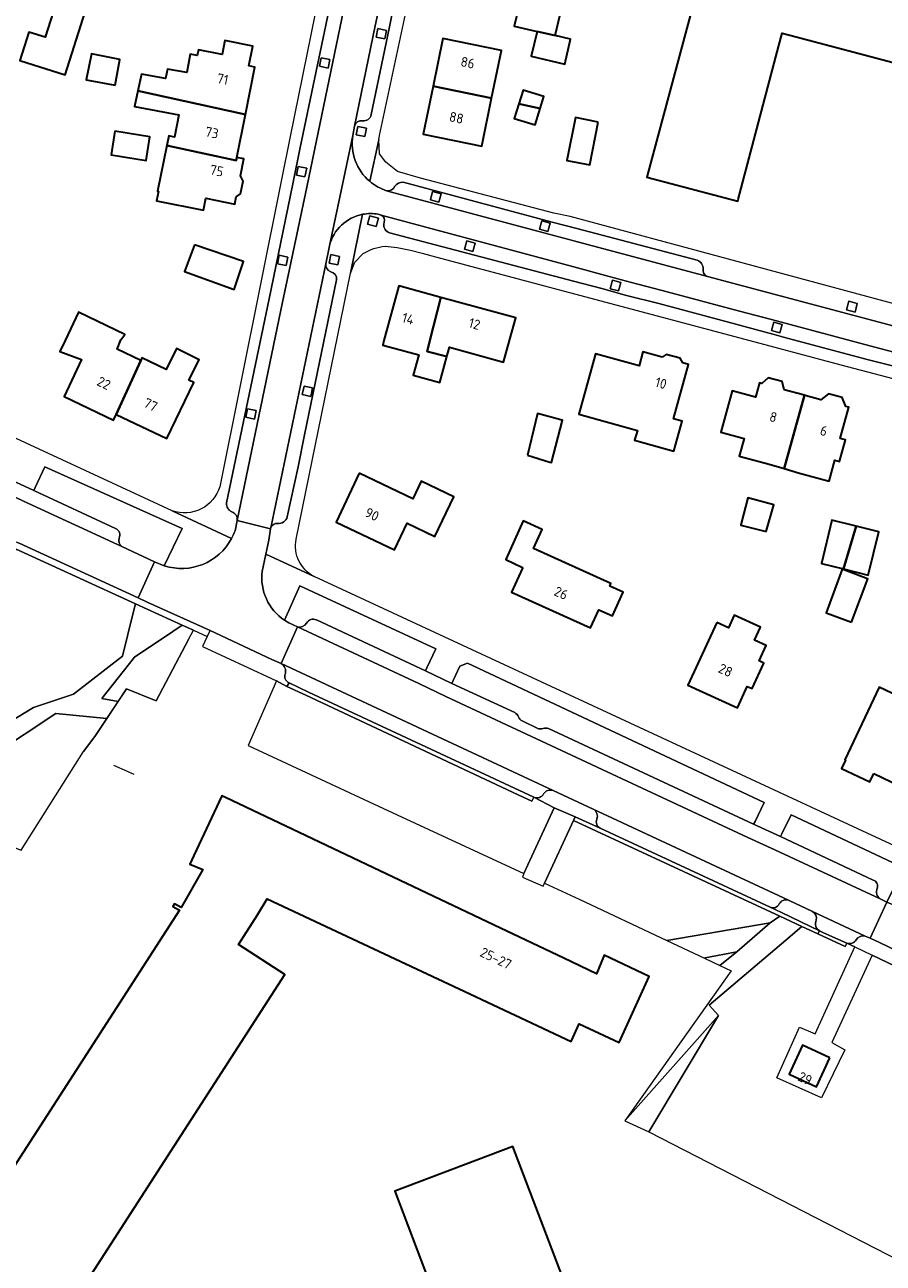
# Model space of a CAD drawing. Extents: x 152761 to 155748, y 459947 to 462743.
# Tile 95 of 256: x 154017 to 154134, y 461374 to 461543. Entities that reach past the tile are written whole.
import ezdxf
from ezdxf.enums import TextEntityAlignment as Align

# ---------------------------------------------------------------- set-up
doc = ezdxf.new("R2010")
doc.units = 0
doc.header["$LTSCALE"] = 0.75
for name, color, linetype, lineweight in [('B-RO-GR-BOS_LOOF-GV', 251, 'CONTINUOUS', 13), ('B-RO-GR-GROENVOORZIENING-GV', 251, 'CONTINUOUS', 18), ('B-RO-IE-TERREINAFSCHEIDING_KUNSTMATIG_HEKWERK-G', 251, 'IE-TERREINAFSCHEIDING-KUNSTMATIG', 18), ('B-RO-OG-BEBOUWING-GV', 6, 'CONTINUOUS', 35), ('B-RO-OG-BEBOUWING-T18', 1, 'CONTINUOUS', 18), ('B-RO-OG-TERREIN_CULTUURSCHEIDING-GV', 251, 'CONTINUOUS', 18), ('B-RO-VH-VERHARDING_ASFALT-GV', 251, 'CONTINUOUS', 18), ('B-RO-VH-VERHARDING_BETONSTRAATSTEEN-GV', 251, 'CONTINUOUS', 18), ('B-RO-VH-VERHARDING_FUNDERING_ZAND-GV', 251, 'CONTINUOUS', 18), ('B-RO-VH-VERHARDING_STRAATBAKSTEEN-GV', 251, 'CONTINUOUS', 18), ('B-RO-VH-VERHARDING_TEGEL-GV', 251, 'CONTINUOUS', 18)]:
    doc.layers.add(name, color=color, linetype=linetype, lineweight=lineweight)
doc.styles.add('NLCS-ISO-M200-T18', font='NLCS-ISO.ttf', dxfattribs={"height": 0.36})
doc.linetypes.add('IE-TERREINAFSCHEIDING-KUNSTMATIG', pattern='A,4,[82,NLCS.SHX,S=0.75,R=90,X=0,Y=0],4,-2', length=10)

msp = doc.modelspace()

# ---------------------------------------------------------------- linework, layer by layer
at = {"layer": 'B-RO-GR-BOS_LOOF-GV', "flags": 128}
for points in [[(154011.164, 461445.597), (154017.954, 461449.692), (154023.468, 461451.525), (154030.15, 461456.757), (154031.626, 461462.697), (154031.924, 461463.897), (154015.598, 461471.398)], [(153966.127, 461449.575), (154005.391, 461434.36), (154016.267, 461430.146), (154024.836, 461443.662), (154026.389, 461445.737), (154028.014, 461448.179), (154021.047, 461448.89), (154012.427, 461443.225)], [(154140.317, 461412.18), (154132.867, 461415.748), (154127.349, 461403.813), (154129.14, 461402.806), (154125.947, 461396.186), (154119.801, 461398.967), (154122.933, 461405.885), (154125.081, 461404.998), (154130.5, 461416.882), (154129.384, 461417.416), (154129.163, 461416.925), (154125.422, 461418.664), (154123.253, 461419.671), (154121.027, 461417.833), (154111.736, 461409.914), (154110.539, 461408.901), (154111.819, 461407.475), (154102.297, 461391.56), (154143.051, 461370.591)]]:
    msp.add_lwpolyline(points, dxfattribs=at)
msp.add_lwpolyline([(154111.819, 461407.475), (154098.981, 461393.078), (154102.297, 461391.56)], close=True, dxfattribs=at)
at = {"layer": 'B-RO-GR-GROENVOORZIENING-GV', "flags": 128}
for points in [[(154066.088, 461541.325), (154066.327, 461542.501), (154065.151, 461542.74), (154064.912, 461541.564)], [(154058.326, 461537.339), (154058.566, 461538.515), (154057.39, 461538.754), (154057.151, 461537.578)], [(154063.354, 461527.931), (154063.593, 461529.106), (154062.417, 461529.346), (154062.178, 461528.17)], [(154055.157, 461522.428), (154055.396, 461523.604), (154054.22, 461523.843), (154053.981, 461522.667)], [(154073.497, 461518.936), (154073.813, 461520.094), (154072.655, 461520.41), (154072.339, 461519.252)], [(154064.909, 461515.61), (154065.225, 461516.767), (154064.067, 461517.083), (154063.751, 461515.926)], [(154088.436, 461514.925), (154088.752, 461516.083), (154087.594, 461516.399), (154087.278, 461515.241)], [(154078.162, 461512.178), (154078.478, 461513.336), (154077.321, 461513.652), (154077.005, 461512.494)], [(154052.58, 461510.263), (154052.819, 461511.439), (154051.643, 461511.678), (154051.404, 461510.502)], [(154059.663, 461510.349), (154059.902, 461511.525), (154058.726, 461511.764), (154058.487, 461510.588)], [(154098.134, 461506.783), (154098.45, 461507.94), (154097.292, 461508.256), (154096.976, 461507.099)], [(154130.525, 461503.892), (154130.841, 461505.049), (154129.683, 461505.365), (154129.367, 461504.208)], [(154120.232, 461501.048), (154120.548, 461502.205), (154119.39, 461502.521), (154119.074, 461501.364)], [(154055.972, 461492.341), (154056.211, 461493.517), (154055.035, 461493.756), (154054.796, 461492.58)], [(154048.233, 461489.23), (154048.472, 461490.406), (154047.296, 461490.645), (154047.057, 461489.469)]]:
    msp.add_lwpolyline(points, close=True, dxfattribs=at)
at = {"layer": 'B-RO-IE-TERREINAFSCHEIDING_KUNSTMATIG_HEKWERK-G', "flags": 128}
for points in [[(154039.242, 461459.089), (154034.783, 461450.598), (154030.726, 461452.254), (154026.389, 461445.737), (154024.836, 461443.662)], [(153950.144, 461407.732), (153949.935, 461409.581), (153958.931, 461431.65), (153966.127, 461449.575), (154016.267, 461430.146), (154024.836, 461443.662)], [(154028.921, 461441.818), (154030.799, 461440.971)], [(154030.799, 461440.971), (154031.723, 461440.554)], [(154102.297, 461391.56), (154143.051, 461370.591), (154107.284, 461291.236)]]:
    msp.add_lwpolyline(points, dxfattribs=at)
at = {"layer": 'B-RO-OG-BEBOUWING-GV', "flags": 128}
for points in [[(154114.512, 461519.316), (154120.095, 461540.446), (154120.537, 461542.118), (154122.468, 461541.608), (154151.468, 461533.944), (154151.685, 461533.887), (154154.925, 461546.151), (154141.451, 461549.711), (154119.859, 461555.417), (154111.463, 461557.635), (154101.998, 461522.377), (154114.451, 461519.087)], [(154025.691, 461547.085), (154021.711, 461548.339), (154019.569, 461541.544), (154017.314, 461542.255), (154016.089, 461538.368), (154022.323, 461536.402)], [(154086.965, 461542.321), (154089.448, 461541.78), (154090.786, 461547.411), (154087.178, 461548.268), (154086.765, 461546.532), (154084.779, 461547.003), (154083.843, 461543.063)], [(154032.28, 461534.197), (154046.992, 461530.957), (154048.297, 461537.447), (154047.459, 461537.616), (154048.009, 461540.351), (154044.192, 461541.119), (154043.799, 461539.169), (154040.564, 461539.819), (154040.407, 461539.035), (154039.427, 461539.233), (154038.976, 461536.705), (154036.338, 461537.182), (154036.041, 461535.885), (154032.771, 461536.507)], [(154072.722, 461534.864), (154080.729, 461533.196), (154082.071, 461539.736), (154074.059, 461541.381)], [(154089.448, 461541.78), (154086.965, 461542.321), (154086.163, 461538.948), (154090.749, 461537.86), (154091.561, 461541.278)], [(154029.149, 461534.994), (154029.798, 461538.508), (154025.893, 461539.292), (154025.203, 461535.698)], [(154080.729, 461533.196), (154072.722, 461534.864), (154071.372, 461528.285), (154079.385, 461526.645)], [(154084.464, 461532.419), (154087.385, 461531.81), (154087.883, 461533.423), (154085.046, 461534.3)], [(154032.28, 461534.197), (154031.824, 461532.048), (154037.9, 461530.904), (154037.289, 461527.869), (154036.492, 461528.039), (154036.227, 461526.723), (154045.73, 461524.678), (154045.812, 461525.085), (154046.992, 461530.957)], [(154084.464, 461532.419), (154083.846, 461530.421), (154086.687, 461529.553), (154087.385, 461531.81)], [(154095.352, 461529.94), (154092.212, 461530.563), (154091.045, 461524.682), (154094.185, 461524.059)], [(154029.127, 461528.706), (154028.595, 461525.431), (154033.382, 461524.654), (154033.914, 461527.929)], [(154036.227, 461526.723), (154034.964, 461520.453), (154035.099, 461520.425), (154034.838, 461519.13), (154041.264, 461517.836), (154041.597, 461519.487), (154045.547, 461518.692), (154045.75, 461519.701), (154046.326, 461520.107), (154046.682, 461521.845), (154046.329, 461522.583), (154046.792, 461524.888), (154045.812, 461525.085), (154045.73, 461524.678)], [(154040.047, 461513.089), (154038.668, 461509.441), (154045.465, 461506.98), (154046.749, 461510.818)], [(154074.602, 461497.819), (154071.902, 461498.469), (154072.288, 461500), (154073.777, 461505.902), (154068.034, 461507.48), (154065.974, 461499.981), (154065.807, 461499.374), (154070.769, 461498.011), (154070.007, 461495.239), (154073.62, 461494.246)], [(154073.777, 461505.902), (154072.288, 461500), (154071.902, 461498.469), (154074.602, 461497.819), (154074.945, 461499.068), (154082.381, 461497.025), (154083.198, 461500), (154084.044, 461503.082)], [(154032.655, 461497.271), (154029.436, 461498.813), (154029.912, 461500.106), (154030.497, 461500.825), (154024.144, 461503.869), (154022.289, 461500), (154021.573, 461498.505), (154024.556, 461497.372), (154022.144, 461492.335), (154028.92, 461489.088), (154029.294, 461489.872)], [(154029.294, 461489.872), (154036.229, 461486.547), (154039.914, 461494.237), (154039.261, 461494.55), (154040.686, 461497.347), (154037.54, 461498.901), (154036.146, 461496.042), (154032.828, 461497.632), (154032.655, 461497.271)], [(154104.122, 461497.709), (154101.466, 461498.446), (154100.931, 461496.519), (154094.986, 461498.169), (154092.686, 461489.893), (154100.701, 461487.668), (154100.326, 461486.316), (154105.713, 461484.821), (154106.852, 461488.926), (154105.648, 461489.26), (154107.716, 461496.711), (154106.916, 461496.932), (154106.564, 461497.57), (154104.656, 461498.1)], [(154120.824, 461482.433), (154123.605, 461492.491), (154120.821, 461493.25), (154120.537, 461494.367), (154118.607, 461494.893), (154117.765, 461494.083), (154117.431, 461494.174), (154116.993, 461492.566), (154116.904, 461492.241), (154113.694, 461493.116), (154112.141, 461487.425), (154115.325, 461486.556), (154114.667, 461484.144), (154114.849, 461484.094), (154118.749, 461483.031)], [(154123.605, 461492.491), (154120.824, 461482.433), (154122.936, 461481.824), (154126.994, 461480.718), (154127.776, 461483.583), (154128.391, 461483.415), (154129.202, 461486.389), (154128.508, 461486.578), (154129.669, 461490.837), (154129.284, 461490.942), (154128.757, 461492.182), (154126.897, 461492.689), (154125.843, 461491.88), (154123.707, 461492.463)], [(154085.65, 461484.279), (154088.714, 461483.341), (154088.92, 461483.278), (154090.459, 461489.082), (154090.24, 461489.134), (154087.029, 461490.008)], [(154062.593, 461481.793), (154059.425, 461475.115), (154067.445, 461471.31), (154069.174, 461474.955), (154072.974, 461473.152), (154075.555, 461478.592), (154071.069, 461480.72), (154069.927, 461478.313)], [(154118.366, 461473.8), (154119.394, 461477.476), (154115.854, 461478.422), (154114.934, 461474.909), (154114.875, 461474.68)], [(154084.987, 461468.903), (154084.946, 461468.811), (154083.458, 461465.523), (154094.3, 461460.617), (154095.422, 461463.097), (154097.277, 461462.258), (154098.746, 461465.506), (154096.925, 461466.33), (154097.085, 461466.682), (154086.476, 461471.482), (154087.666, 461474.08), (154085.071, 461475.281), (154082.676, 461469.989)], [(154130.67, 461474.548), (154127.37, 461475.361), (154125.912, 461469.434), (154128.969, 461468.682)], [(154130.67, 461474.548), (154128.969, 461468.682), (154132.311, 461467.859), (154133.77, 461473.785)], [(154130.03, 461461.383), (154132.301, 461467.325), (154132.221, 461467.356), (154128.761, 461468.681), (154126.571, 461462.654)], [(154111.585, 461461.36), (154107.638, 461452.77), (154114.413, 461449.657), (154115.765, 461452.597), (154116.422, 461452.295), (154118.025, 461455.782), (154117.373, 461456.082), (154118.349, 461458.206), (154116.747, 461458.941), (154117.563, 461460.716), (154113.973, 461462.366), (154113.175, 461460.63)], [(154133.104, 461440.645), (154137.771, 461438.421), (154139.584, 461442.227), (154140.539, 461441.507), (154143.567, 461447.865), (154133.852, 461452.492), (154129.114, 461442.543), (154129.205, 461442.5), (154128.665, 461441.363), (154132.563, 461439.51)], [(154127.097, 461401.711), (154123.343, 461403.428), (154121.515, 461399.432), (154125.268, 461397.715)]]:
    msp.add_lwpolyline(points, close=True, dxfattribs=at)
for points in [[(154025.424, 461371.267), (154052.395, 461413.092), (154046.055, 461417.206), (154048.636, 461421.307), (154049.996, 461423.468), (154076.274, 461411.144), (154091.621, 461403.947), (154092.734, 461406.333), (154098.213, 461403.801), (154102.32, 461412.847), (154096.161, 461415.763), (154096.067, 461415.538), (154095.101, 461413.209), (154090.622, 461415.338), (154084.572, 461418.214), (154081.95, 461419.46), (154044.284, 461437.364), (154043.761, 461437.613), (154039.92, 461429.414), (154039.363, 461428.225), (154041.17, 461427.484), (154038.193, 461422.275), (154037.273, 461422.801), (154037.065, 461422.437), (154037.985, 461421.911), (154015.232, 461386.663)], [(154093.214, 461364.351), (154083.664, 461389.56), (154067.455, 461383.403), (154076.862, 461358.55)]]:
    msp.add_lwpolyline(points, dxfattribs=at)
at = {"layer": 'B-RO-OG-TERREIN_CULTUURSCHEIDING-GV', "flags": 128}
for points in [[(154030.063, 461471.761), (154034.532, 461469.684), (154035.87, 461469.124), (154038.351, 461474.229), (154019.537, 461482.692), (154018.207, 461479.87), (154018.026, 461479.43), (154029.216, 461474.214)], [(154056.721, 461461.693), (154071.664, 461454.733), (154071.864, 461455.133), (154073.078, 461457.762), (154054.439, 461466.382), (154052.341, 461461.668), (154052.966, 461461.291), (154054.138, 461460.765)], [(154088.547, 461446.817), (154116.638, 461433.69), (154116.849, 461434.085), (154118.084, 461436.698), (154077.43, 461455.758), (154076.381, 461455.368), (154075.479, 461453.388), (154075.283, 461453.005), (154083.896, 461449.011)], [(154084.902, 461447.851), (154087.175, 461446.791)], [(154133.984, 461423.484), (154134.909, 461423.035), (154137.225, 461427.713), (154121.76, 461435.004), (154120.495, 461432.393), (154120.294, 461432.034), (154132.995, 461426.059)]]:
    msp.add_lwpolyline(points, dxfattribs=at)
at = {"layer": 'B-RO-OG-TERREIN_CULTUURSCHEIDING-GV'}
for points in [[(154029.216, 461474.214, -0.4365209), (154029.696, 461472.927)], [(154029.696, 461472.927, 0.3009119), (154030.063, 461471.761)], [(154054.138, 461460.765, 0.3263596), (154055.376, 461461.255)], [(154055.376, 461461.255, -0.4044273), (154056.721, 461461.693)], [(154083.896, 461449.011, -0.1982777), (154084.427, 461448.402)], [(154084.427, 461448.402, 0.1578947), (154084.902, 461447.851)], [(154087.175, 461446.791, 0.1581034), (154087.782, 461446.815)], [(154087.782, 461446.815, -0.1437934), (154088.547, 461446.817)], [(154132.995, 461426.059, -0.443201), (154133.571, 461424.921)], [(154133.571, 461424.921, 0.3780442), (154133.984, 461423.484)]]:
    msp.add_lwpolyline(points, format="xyb", dxfattribs=at)
at = {"layer": 'B-RO-OG-TERREIN_CULTUURSCHEIDING-GV', "flags": 128}
for points in [[(154038.349, 461460.99), (154037.055, 461460.125), (154031.794, 461456.608), (154027.329, 461450.913), (154029.587, 461450.543), (154030.726, 461452.254), (154034.783, 461450.598), (154039.242, 461459.089), (154039.877, 461460.299)], [(154047.397, 461444.501), (154065.933, 461435.858), (154085.17, 461426.933), (154089.325, 461435.972), (154086.53, 461437.39), (154086.226, 461436.882), (154084.364, 461437.751), (154055.295, 461451.404), (154052.684, 461452.591), (154051.251, 461453.337)], [(154091.944, 461434.22), (154087.985, 461425.627), (154092.726, 461423.427), (154104.731, 461417.763), (154118.895, 461420.206), (154120.213, 461421.084)], [(154111.985, 461414.34), (154114.351, 461416.203), (154110.002, 461415.41), (154109.886, 461415.33)]]:
    msp.add_lwpolyline(points, close=True, dxfattribs=at)
at = {"layer": 'B-RO-VH-VERHARDING_ASFALT-GV', "flags": 128}
for points in [[(154064.029, 461521.815), (154065.286, 461527.517), (154065.371, 461528.099), (154073.169, 461564.612), (154074.893, 461572.224), (154076.663, 461580.034)], [(154061.595, 461571.963), (154060.286, 461565.454), (154058.863, 461556.098), (154053.116, 461527.938), (154051.891, 461521.839), (154043.479, 461479.964)], [(154061.954, 461529.349), (154064.781, 461543.141), (154065.636, 461547.199), (154068.664, 461561.871), (154069.1, 461563.817), (154069.185, 461564.262), (154064.587, 461565.296), (154064.454, 461564.629), (154056.462, 461526.091), (154055.398, 461520.994), (154053.054, 461509.759), (154052.072, 461505.244), (154045.876, 461475.312), (154048.408, 461474.697), (154050.435, 461474.204)], [(154044.414, 461477.735), (154050.236, 461505.723), (154051.161, 461510.134), (154053.492, 461521.453), (154054.518, 461526.438), (154062.163, 461563.1)], [(154070.529, 461561.431), (154067.49, 461546.679), (154066.714, 461542.754), (154064.241, 461530.947)], [(154045.099, 461472.864), (154036.973, 461476.634), (153994.844, 461496.181), (153992.202, 461497.407), (153933.902, 461524.457), (153896.509, 461541.806), (153890.31, 461544.682), (153889.511, 461542.045)], [(154050.472, 461474.344), (154052.301, 461483.082), (154053.215, 461487.459), (154058.007, 461510.517), (154058.456, 461512.749), (154058.516, 461512.988), (154059.973, 461519.889), (154061.716, 461528.096), (154061.954, 461529.349)], [(154061.954, 461529.349), (154061.716, 461528.096)], [(154061.716, 461528.096), (154059.973, 461519.889), (154058.516, 461512.988)], [(154117.094, 461510.094), (154113.175, 461511.151), (154091.51, 461516.995), (154089.251, 461517.436), (154070.976, 461522.233), (154067.853, 461523.171), (154066.228, 461524.416), (154065.386, 461525.578), (154065.286, 461527.517), (154064.029, 461521.815)], [(154068.596, 461521.691), (154089.036, 461516.231), (154092.404, 461515.352), (154108.886, 461510.994)], [(154150.833, 461497.994), (154110.3, 461508.785), (154091.987, 461513.633), (154088.562, 461514.558), (154066.337, 461520.521)], [(154053.95, 461472.76), (154061.413, 461509.246), (154063.058, 461517.287)], [(154063.058, 461517.287), (154061.413, 461509.246), (154061.995, 461510.716), (154063.135, 461511.927)], [(154065.61, 461517.166), (154065.2, 461517.298)], [(154065.2, 461517.298), (154065.61, 461517.166), (154092.491, 461509.967), (154096.357, 461508.902), (154099.708, 461508.01), (154104.117, 461506.871), (154114.721, 461504.029), (154119.075, 461502.887), (154132.574, 461499.266), (154140.49, 461497.158), (154153.854, 461493.558), (154153.972, 461493.527)], [(154065.953, 461515.959), (154066.035, 461516.219)], [(154151.509, 461492.317), (154139.997, 461495.412), (154132.185, 461497.402), (154120.734, 461500.463), (154119.44, 461500.827), (154118.595, 461501.045), (154114.208, 461502.237), (154103.63, 461505.07), (154099.217, 461506.184), (154095.843, 461507.111), (154091.932, 461508.124), (154066.748, 461514.773)], [(154058.516, 461512.988), (154058.456, 461512.749), (154058.007, 461510.517)], [(154066.144, 461512.93), (154067.81, 461512.762), (154069.606, 461512.39), (154071.22, 461511.95), (154073.028, 461511.469), (154116.132, 461500), (154128.577, 461496.639), (154138.479, 461494.067), (154152.646, 461489.997), (154153.806, 461489.492), (154155.162, 461488.528), (154155.906, 461487.187), (154156.309, 461486.272), (154156.696, 461484.871), (154156.897, 461492.244)], [(154110.3, 461508.785), (154150.833, 461497.994)], [(154157.648, 461499.357), (154157.844, 461503.81), (154157.518, 461502.898), (154156.982, 461502.088), (154156.05, 461501.405), (154154.778, 461500.71), (154153.871, 461500.313), (154152.458, 461500.533), (154117.094, 461510.094)], [(154059.498, 461508.322), (154055.074, 461487.083), (154054.206, 461482.682), (154052.74, 461475.821)], [(154014.344, 461481.109), (154018.026, 461479.43), (154018.207, 461479.87), (154019.537, 461482.692), (154038.351, 461474.229), (154035.87, 461469.124)], [(154036.973, 461476.634), (154045.099, 461472.864)], [(154049.292, 461468.353), (154049.788, 461470.706), (154050.199, 461472.652), (154050.435, 461474.204), (154048.408, 461474.697), (154045.876, 461475.312), (154045.575, 461473.934)], [(154045.575, 461473.934), (154045.876, 461475.312)], [(154050.435, 461474.204), (154050.199, 461472.652), (154049.788, 461470.706), (154056.403, 461467.638)], [(154144.815, 461425.729), (154145.164, 461426.466), (154137.894, 461429.838), (154056.403, 461467.638), (154049.788, 461470.706), (154049.292, 461468.353)], [(154034.532, 461469.684), (154032.312, 461464.709), (154033.54, 461464.119), (154042.155, 461460.238), (154050.642, 461456.262), (154051.91, 461455.719), (154054.138, 461460.765), (154052.966, 461461.291), (154052.341, 461461.668)], [(154035.87, 461469.124), (154034.532, 461469.684)], [(154052.341, 461461.668), (154054.439, 461466.382), (154073.078, 461457.762), (154071.864, 461455.133), (154071.664, 461454.733)], [(154051.91, 461455.719), (154050.642, 461456.262), (154042.155, 461460.238), (154041.773, 461459.441), (154041.141, 461458.075), (154050.565, 461453.694)], [(154071.664, 461454.733), (154075.283, 461453.005), (154075.479, 461453.388), (154076.381, 461455.368), (154077.43, 461455.758), (154118.084, 461436.698), (154116.849, 461434.085), (154116.638, 461433.69), (154120.294, 461432.034), (154120.495, 461432.393), (154121.76, 461435.004), (154137.225, 461427.713), (154134.909, 461423.035), (154136.19, 461422.463)], [(154050.565, 461453.694), (154051.251, 461453.337), (154052.684, 461452.591), (154052.974, 461453.079)], [(154094.663, 461435.785), (154089.171, 461438.304)], [(154086.53, 461437.39), (154089.325, 461435.972)], [(154089.325, 461435.972), (154092.164, 461434.699), (154095.611, 461433.144)], [(154118.916, 461422.333), (154120.457, 461421.592), (154125.653, 461419.096)], [(154124.689, 461421.739), (154121.498, 461423.24), (154121.407, 461423.279)], [(154136.19, 461422.463), (154134.909, 461423.035), (154132.585, 461418.074), (154133.881, 461417.509), (154141.176, 461413.995), (154149.67, 461409.903), (154150.733, 461409.382), (154153.094, 461414.399), (154152.543, 461414.679), (154152.006, 461414.931)], [(154129.384, 461417.416), (154130.5, 461416.882), (154132.867, 461415.748)], [(154177.193, 461396.713), (154150.733, 461409.382), (154149.67, 461409.903), (154141.176, 461413.995), (154133.881, 461417.509), (154132.585, 461418.074), (154131.903, 461418.379)], [(154132.867, 461415.748), (154140.317, 461412.18), (154152.299, 461406.442), (154154.482, 461405.396), (154156.638, 461404.364), (154160.524, 461402.503), (154160.712, 461402.413)]]:
    msp.add_lwpolyline(points, dxfattribs=at)
for points in [[(153992.231, 461489.265), (153988.569, 461490.939), (153970.852, 461499.174), (153967.246, 461500.855), (153949.946, 461508.873), (153946.505, 461510.468), (153934.558, 461515.997), (153930.937, 461517.696), (153917.637, 461523.849), (153907.113, 461528.725), (153902.215, 461531.061), (153900.053, 461525.907), (153928.328, 461512.811), (153928.737, 461512.621), (154015.976, 461472.215), (154015.989, 461472.209), (154032.312, 461464.709), (154034.532, 461469.684), (154030.063, 461471.761), (154017.207, 461477.705), (154013.495, 461479.428)], [(154063.354, 461527.931), (154062.178, 461528.17), (154062.417, 461529.346), (154063.593, 461529.106)], [(154064.909, 461515.61), (154063.751, 461515.926), (154064.067, 461517.083), (154065.225, 461516.767)], [(154059.663, 461510.349), (154058.487, 461510.588), (154058.726, 461511.764), (154059.902, 461511.525)], [(154130.525, 461503.892), (154129.367, 461504.208), (154129.683, 461505.365), (154130.841, 461505.049)], [(154133.984, 461423.484), (154119.553, 461430.205), (154115.821, 461431.907), (154074.458, 461451.22), (154070.763, 461452.985), (154054.138, 461460.765), (154051.91, 461455.719), (154089.171, 461438.304), (154094.663, 461435.785), (154121.407, 461423.279), (154121.498, 461423.24), (154124.689, 461421.739), (154131.903, 461418.379), (154132.585, 461418.074), (154134.909, 461423.035)]]:
    msp.add_lwpolyline(points, close=True, dxfattribs=at)
at = {"layer": 'B-RO-VH-VERHARDING_ASFALT-GV'}
for points in [[(154064.241, 461530.947, -0.39411), (154063.061, 461530.12)], [(154063.061, 461530.12, 0.3834958), (154061.954, 461529.349)], [(154064.029, 461521.815, -0.2618609), (154061.716, 461528.096)], [(154061.716, 461528.096, 0.2618609), (154064.029, 461521.815)], [(154064.029, 461521.815, 0.0977893), (154066.337, 461520.521)], [(154066.337, 461520.521, -0.0977893), (154064.029, 461521.815)], [(154066.337, 461520.521, 0.3644932), (154067.462, 461521.149)], [(154067.462, 461521.149, -0.2590814), (154068.596, 461521.691)], [(154058.516, 461512.988, -0.2912573), (154063.058, 461517.287)], [(154063.058, 461517.287, 0.2912573), (154058.516, 461512.988)], [(154065.2, 461517.298, 0.0929062), (154063.058, 461517.287)], [(154063.058, 461517.287, -0.0929062), (154065.2, 461517.298)], [(154066.035, 461516.219, 0.4023281), (154065.61, 461517.166)], [(154066.748, 461514.773, -0.3498443), (154065.953, 461515.959)], [(154063.135, 461511.927, -0.1040877), (154066.144, 461512.93)], [(154058.007, 461510.517, 0.3702564), (154058.684, 461509.428)], [(154108.886, 461510.994, -0.340563), (154109.722, 461509.813)], [(154058.684, 461509.428, -0.3833385), (154059.498, 461508.322)], [(154109.722, 461509.813, 0.4108083), (154110.3, 461508.785)], [(154043.479, 461479.964, -0.4235705), (154036.973, 461476.634)], [(154045.137, 461476.522, -0.3305805), (154044.414, 461477.735)], [(154045.876, 461475.312, 0.3709921), (154045.137, 461476.522)], [(154051.412, 461474.924, 0.353738), (154050.472, 461474.344)], [(154052.74, 461475.821, -0.3726192), (154051.412, 461474.924)], [(154045.575, 461473.934, -0.0374545), (154045.099, 461472.864)], [(154045.099, 461472.864, 0.0374545), (154045.575, 461473.934)], [(154050.435, 461474.204, -0.0502647), (154050.472, 461474.344)], [(154050.472, 461474.344, 0.0502647), (154050.435, 461474.204)], [(154045.099, 461472.864, -0.3627787), (154035.87, 461469.124)], [(154035.87, 461469.124, 0.3627787), (154045.099, 461472.864)], [(154056.403, 461467.638, -0.3274766), (154053.95, 461472.76)], [(154052.341, 461461.668, -0.2829016), (154049.292, 461468.353)], [(154049.292, 461468.353, 0.2829016), (154052.341, 461461.668)], [(154052.482, 461454.359, 0.3177274), (154051.91, 461455.719)], [(154052.974, 461453.079, -0.4404191), (154052.482, 461454.359)], [(154087.844, 461437.871, -0.3827694), (154086.53, 461437.39)], [(154089.171, 461438.304, 0.3729067), (154087.844, 461437.871)], [(154095.148, 461434.418, 0.369383), (154094.663, 461435.785)], [(154095.611, 461433.144, -0.3759612), (154095.148, 461434.418)], [(154120.151, 461422.784, -0.3960626), (154118.916, 461422.333)], [(154121.407, 461423.279, 0.3844579), (154120.151, 461422.784)], [(154125.22, 461420.554, 0.3499082), (154124.689, 461421.739)], [(154125.653, 461419.096, -0.4038055), (154125.22, 461420.554)], [(154130.703, 461417.871, -0.3721642), (154129.384, 461417.416)], [(154131.903, 461418.379, 0.3018921), (154130.703, 461417.871)]]:
    msp.add_lwpolyline(points, format="xyb", dxfattribs=at)
at = {"layer": 'B-RO-VH-VERHARDING_BETONSTRAATSTEEN-GV', "flags": 128}
for points in [[(154091.944, 461434.22), (154092.164, 461434.699), (154089.325, 461435.972), (154085.17, 461426.933), (154084.958, 461426.437), (154087.794, 461425.215), (154087.985, 461425.627)], [(154110.539, 461408.901), (154111.736, 461409.914), (154121.027, 461417.833), (154123.253, 461419.671), (154120.213, 461421.084), (154118.895, 461420.206), (154114.351, 461416.203), (154111.985, 461414.34), (154113.553, 461413.6), (154098.981, 461393.078), (154111.819, 461407.475)]]:
    msp.add_lwpolyline(points, close=True, dxfattribs=at)
at = {"layer": 'B-RO-VH-VERHARDING_FUNDERING_ZAND-GV', "flags": 128}
msp.add_lwpolyline([(154012.427, 461443.225), (154021.047, 461448.89), (154028.014, 461448.179), (154029.587, 461450.543), (154027.329, 461450.913), (154031.794, 461456.608), (154037.055, 461460.125), (154038.349, 461460.99), (154031.936, 461463.891), (154031.924, 461463.897), (154031.626, 461462.697), (154030.15, 461456.757), (154023.468, 461451.525), (154017.954, 461449.692), (154011.164, 461445.597)], dxfattribs=at)
at = {"layer": 'B-RO-VH-VERHARDING_STRAATBAKSTEEN-GV', "flags": 128}
for points in [[(154062.163, 461563.1), (154054.518, 461526.438), (154053.492, 461521.453), (154051.161, 461510.134), (154050.236, 461505.723), (154044.414, 461477.735)], [(154052.072, 461505.244), (154053.054, 461509.759), (154055.398, 461520.994), (154056.462, 461526.091), (154064.454, 461564.629)], [(154069.1, 461563.817), (154068.664, 461561.871), (154065.636, 461547.199), (154064.781, 461543.141)], [(154064.241, 461530.947), (154066.714, 461542.754), (154067.49, 461546.679), (154070.529, 461561.431)], [(154064.781, 461543.141), (154061.954, 461529.349)], [(153902.215, 461531.061), (153907.113, 461528.725), (153917.637, 461523.849), (153930.937, 461517.696), (153934.558, 461515.997), (153946.505, 461510.468), (153949.946, 461508.873), (153967.246, 461500.855), (153970.852, 461499.174), (153988.569, 461490.939), (153992.231, 461489.265), (154013.495, 461479.428), (154017.207, 461477.705), (154030.063, 461471.761)], [(154092.404, 461515.352), (154089.036, 461516.231), (154068.596, 461521.691)], [(154066.337, 461520.521), (154088.562, 461514.558), (154091.987, 461513.633), (154110.3, 461508.785)], [(154153.854, 461493.558), (154140.49, 461497.158), (154132.574, 461499.266), (154119.075, 461502.887), (154114.721, 461504.029), (154104.117, 461506.871), (154099.708, 461508.01), (154096.357, 461508.902), (154092.491, 461509.967), (154065.61, 461517.166)], [(154066.035, 461516.219), (154065.953, 461515.959)], [(154066.748, 461514.773), (154091.932, 461508.124), (154095.843, 461507.111), (154099.217, 461506.184), (154103.63, 461505.07), (154114.208, 461502.237), (154118.595, 461501.045), (154119.44, 461500.827), (154120.734, 461500.463), (154132.185, 461497.402)], [(154108.886, 461510.994), (154092.404, 461515.352)], [(154058.007, 461510.517), (154053.215, 461487.459), (154052.301, 461483.082), (154050.472, 461474.344)], [(154052.74, 461475.821), (154054.206, 461482.682), (154055.074, 461487.083), (154059.498, 461508.322)], [(154045.876, 461475.312), (154052.072, 461505.244)], [(154132.185, 461497.402), (154139.997, 461495.412), (154151.509, 461492.317)], [(154029.216, 461474.214), (154018.026, 461479.43), (154014.344, 461481.109)], [(154075.283, 461453.005), (154071.664, 461454.733), (154056.721, 461461.693)], [(154054.138, 461460.765), (154070.763, 461452.985), (154074.458, 461451.22), (154115.821, 461431.907), (154119.553, 461430.205), (154133.984, 461423.484)], [(154089.171, 461438.304), (154051.91, 461455.719)], [(154052.974, 461453.079), (154055.632, 461451.803), (154086.53, 461437.39)], [(154083.896, 461449.011), (154075.283, 461453.005)], [(154087.175, 461446.791), (154084.902, 461447.851)], [(154132.995, 461426.059), (154120.294, 461432.034), (154116.638, 461433.69), (154088.547, 461446.817)], [(154121.407, 461423.279), (154094.663, 461435.785)], [(154095.611, 461433.144), (154118.916, 461422.333)], [(154131.903, 461418.379), (154124.689, 461421.739)], [(154125.653, 461419.096), (154126.229, 461418.837), (154129.384, 461417.416)]]:
    msp.add_lwpolyline(points, dxfattribs=at)
for points in [[(154066.088, 461541.325), (154064.912, 461541.564), (154065.151, 461542.74), (154066.327, 461542.501)], [(154058.326, 461537.339), (154057.151, 461537.578), (154057.39, 461538.754), (154058.566, 461538.515)], [(154055.157, 461522.428), (154053.981, 461522.667), (154054.22, 461523.843), (154055.396, 461523.604)], [(154073.497, 461518.936), (154072.339, 461519.252), (154072.655, 461520.41), (154073.813, 461520.094)], [(154088.436, 461514.925), (154087.278, 461515.241), (154087.594, 461516.399), (154088.752, 461516.083)], [(154078.162, 461512.178), (154077.005, 461512.494), (154077.321, 461513.652), (154078.478, 461513.336)], [(154052.58, 461510.263), (154051.404, 461510.502), (154051.643, 461511.678), (154052.819, 461511.439)], [(154098.134, 461506.783), (154096.976, 461507.099), (154097.292, 461508.256), (154098.45, 461507.94)], [(154120.232, 461501.048), (154119.074, 461501.364), (154119.39, 461502.521), (154120.548, 461502.205)], [(154055.972, 461492.341), (154054.796, 461492.58), (154055.035, 461493.756), (154056.211, 461493.517)], [(154048.233, 461489.23), (154047.057, 461489.469), (154047.296, 461490.645), (154048.472, 461490.406)]]:
    msp.add_lwpolyline(points, close=True, dxfattribs=at)
at = {"layer": 'B-RO-VH-VERHARDING_STRAATBAKSTEEN-GV'}
for points in [[(154063.061, 461530.12, 0.39411), (154064.241, 461530.947)], [(154061.954, 461529.349, -0.3834958), (154063.061, 461530.12)], [(154067.462, 461521.149, -0.3644932), (154066.337, 461520.521)], [(154068.596, 461521.691, 0.2590814), (154067.462, 461521.149)], [(154065.61, 461517.166, -0.4023281), (154066.035, 461516.219)], [(154065.953, 461515.959, 0.3498443), (154066.748, 461514.773)], [(154058.684, 461509.428, -0.3702564), (154058.007, 461510.517)], [(154109.722, 461509.813, 0.340563), (154108.886, 461510.994)], [(154059.498, 461508.322, 0.3833385), (154058.684, 461509.428)], [(154110.3, 461508.785, -0.4108083), (154109.722, 461509.813)], [(154044.414, 461477.735, 0.3305805), (154045.137, 461476.522)], [(154045.137, 461476.522, -0.3709921), (154045.876, 461475.312)], [(154050.472, 461474.344, -0.353738), (154051.412, 461474.924)], [(154051.412, 461474.924, 0.3726192), (154052.74, 461475.821)], [(154029.696, 461472.927, 0.4365209), (154029.216, 461474.214)], [(154030.063, 461471.761, -0.3009119), (154029.696, 461472.927)], [(154055.376, 461461.255, -0.3263596), (154054.138, 461460.765)], [(154056.721, 461461.693, 0.4044273), (154055.376, 461461.255)], [(154051.91, 461455.719, -0.3177274), (154052.482, 461454.359)], [(154052.482, 461454.359, 0.4404191), (154052.974, 461453.079)], [(154084.427, 461448.402, 0.1982777), (154083.896, 461449.011)], [(154084.902, 461447.851, -0.1578947), (154084.427, 461448.402)], [(154087.782, 461446.815, -0.1581034), (154087.175, 461446.791)], [(154088.547, 461446.817, 0.1437934), (154087.782, 461446.815)], [(154086.53, 461437.39, 0.3827694), (154087.844, 461437.871)], [(154087.844, 461437.871, -0.3729067), (154089.171, 461438.304)], [(154094.663, 461435.785, -0.369383), (154095.148, 461434.418)], [(154095.148, 461434.418, 0.3759612), (154095.611, 461433.144)], [(154133.571, 461424.921, 0.443201), (154132.995, 461426.059)], [(154133.984, 461423.484, -0.3780442), (154133.571, 461424.921)], [(154118.916, 461422.333, 0.3960626), (154120.151, 461422.784)], [(154120.151, 461422.784, -0.3844579), (154121.407, 461423.279)], [(154124.689, 461421.739, -0.3499082), (154125.22, 461420.554)], [(154125.22, 461420.554, 0.4038055), (154125.653, 461419.096)], [(154129.384, 461417.416, 0.3721642), (154130.703, 461417.871)], [(154130.703, 461417.871, -0.3018921), (154131.903, 461418.379)]]:
    msp.add_lwpolyline(points, format="xyb", dxfattribs=at)
at = {"layer": 'B-RO-VH-VERHARDING_TEGEL-GV', "flags": 128}
msp.add_lwpolyline([(154013.426, 461471.259), (153927.981, 461510.878), (153900.536, 461523.604), (153900.307, 461523.065), (153940.592, 461504.392), (153945.358, 461502.182), (154014.899, 461469.948), (154015.142, 461470.452), (154015.598, 461471.398), (154031.924, 461463.897), (154031.936, 461463.891), (154038.349, 461460.99), (154039.877, 461460.299), (154041.773, 461459.441), (154042.155, 461460.238), (154033.54, 461464.119), (154032.312, 461464.709), (154015.989, 461472.209), (154015.976, 461472.215)], dxfattribs=at)
for points in [[(154052.974, 461453.079), (154052.684, 461452.591), (154055.295, 461451.404), (154084.364, 461437.751), (154086.226, 461436.882), (154086.53, 461437.39), (154055.632, 461451.803)], [(154092.164, 461434.699), (154091.944, 461434.22), (154120.213, 461421.084), (154123.253, 461419.671), (154125.422, 461418.664), (154125.653, 461419.096), (154120.457, 461421.592), (154118.916, 461422.333), (154095.611, 461433.144)], [(154104.731, 461417.763), (154109.886, 461415.33), (154110.002, 461415.41), (154114.351, 461416.203), (154118.895, 461420.206)], [(154126.229, 461418.837), (154125.653, 461419.096), (154125.422, 461418.664), (154129.163, 461416.925), (154129.384, 461417.416)]]:
    msp.add_lwpolyline(points, close=True, dxfattribs=at)

# ---------------------------------------------------------------- texts
at = {"layer": 'B-RO-OG-BEBOUWING-T18', "style": 'NLCS-ISO-M200-T18'}
for s, rotation, p in [('86', 348.4, (154077.464, 461538.075)), ('71', 348.6, (154043.89, 461535.822)), ('88', 348.4, (154075.916, 461530.528)), ('73', 348.6, (154042.414, 461528.48)), ('75', 348.6, (154043.068, 461523.271)), ('14', 344.6, (154069.299, 461502.984)), ('12', 344.6, (154078.39, 461502.27)), ('22', 334.4, (154027.609, 461494.152)), ('10', 344.5, (154103.938, 461494.148)), ('77', 334.4, (154034.018, 461491.189)), ('8', 344.8, (154119.332, 461489.51)), ('6', 344.8, (154126.251, 461487.623)), ('90', 334.6, (154064.353, 461476.17)), ('26', 335.7, (154090.255, 461465.382)), ('28', 335.3, (154112.79, 461454.805)), ('25-27', 334.6, (154081.322, 461415.33)), ('29', 335.4, (154123.695, 461398.868))]:
    msp.add_text(s, height=1.35, rotation=rotation, dxfattribs=at).set_placement(p, align=Align.MIDDLE)

doc.saveas('drawing.dxf')
